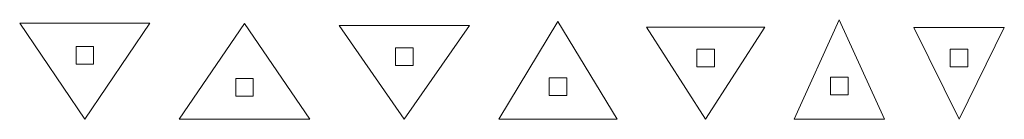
# Model space of a CAD drawing. Header units: millimetres. Extents: x -411 to 341, y -1858 to 167.
# Tile 10 of 14: x -186 to -17, y 45 to 62. Entities that reach past the tile are written whole.
import ezdxf

# ---------------------------------------------------------------- set-up
doc = ezdxf.new("R2010")
doc.units = ezdxf.units.MM
doc.header["$MEASUREMENT"] = 0
doc.layers.add('Layer 1', color=7, linetype='Continuous')

msp = doc.modelspace()

# ---------------------------------------------------------------- linework, layer by layer
at = {"layer": 'Layer 1', "lineweight": 9}
for points, knots in [([(-174.593, 45.1959), (-174.593, 45.1959), (-163.4632, 61.5838), (-163.4632, 61.5838), (-163.4632, 61.5838), (-185.7227, 61.5838), (-185.7227, 61.5838), (-185.7227, 61.5838), (-174.593, 45.1959), (-174.593, 45.1959)], [0, 0, 0, 0, 0.33333333, 0.33333333, 0.33333333, 0.66666667, 0.66666667, 0.66666667, 1, 1, 1, 1]), ([(-158.4432, 45.1959), (-158.4432, 45.1959), (-136.1523, 45.1959), (-136.1523, 45.1959), (-136.1523, 45.1959), (-147.2977, 61.5731), (-147.2977, 61.5731), (-147.2977, 61.5731), (-158.4432, 45.1959), (-158.4432, 45.1959)], [0, 0, 0, 0, 0.33333333, 0.33333333, 0.33333333, 0.66666667, 0.66666667, 0.66666667, 1, 1, 1, 1]), ([(-131.1323, 61.2325), (-131.1323, 61.2325), (-119.9868, 45.1959), (-119.9868, 45.1959), (-119.9868, 45.1959), (-108.8413, 61.2325), (-108.8413, 61.2325), (-108.8413, 61.2325), (-131.1323, 61.2325), (-131.1323, 61.2325)], [0, 0, 0, 0, 0.33333333, 0.33333333, 0.33333333, 0.66666667, 0.66666667, 0.66666667, 1, 1, 1, 1]), ([(-93.7132, 61.9058), (-93.7132, 61.9058), (-103.8213, 45.1959), (-103.8213, 45.1959), (-103.8213, 45.1959), (-83.6051, 45.1959), (-83.6051, 45.1959), (-83.6051, 45.1959), (-93.7132, 61.9058), (-93.7132, 61.9058)], [0, 0, 0, 0, 0.33333333, 0.33333333, 0.33333333, 0.66666667, 0.66666667, 0.66666667, 1, 1, 1, 1]), ([(-78.5851, 60.8932), (-78.5851, 60.8932), (-68.4771, 45.1959), (-68.4771, 45.1959), (-68.4771, 45.1959), (-58.3689, 60.8932), (-58.3689, 60.8932), (-58.3689, 60.8932), (-78.5851, 60.8932), (-78.5851, 60.8932)], [0, 0, 0, 0, 0.33333333, 0.33333333, 0.33333333, 0.66666667, 0.66666667, 0.66666667, 1, 1, 1, 1]), ([(-45.6193, 62.191), (-45.6193, 62.191), (-53.3489, 45.1959), (-53.3489, 45.1959), (-53.3489, 45.1959), (-37.8895, 45.1959), (-37.8895, 45.1959), (-37.8895, 45.1959), (-45.6193, 62.191), (-45.6193, 62.191)], [0, 0, 0, 0, 0.33333333, 0.33333333, 0.33333333, 0.66666667, 0.66666667, 0.66666667, 1, 1, 1, 1]), ([(-25.1397, 45.1959), (-25.1397, 45.1959), (-17.4101, 60.8768), (-17.4101, 60.8768), (-17.4101, 60.8768), (-32.8695, 60.8768), (-32.8695, 60.8768), (-32.8695, 60.8768), (-25.1397, 45.1959), (-25.1397, 45.1959)], [0, 0, 0, 0, 0.33333333, 0.33333333, 0.33333333, 0.66666667, 0.66666667, 0.66666667, 1, 1, 1, 1]), ([(-173.093, 54.6212), (-173.093, 54.6212), (-176.093, 54.6212), (-176.093, 54.6212), (-176.093, 54.6212), (-176.0931, 57.6212), (-176.0931, 57.6212), (-176.0931, 57.6212), (-173.0931, 57.6212), (-173.0931, 57.6212), (-173.0931, 57.6212), (-173.093, 54.6212), (-173.093, 54.6212)], [0, 0, 0, 0, 0.25, 0.25, 0.25, 0.5, 0.5, 0.5, 0.75, 0.75, 0.75, 1, 1, 1, 1]), ([(-118.4869, 57.387), (-118.4869, 57.387), (-118.4869, 54.387), (-118.4869, 54.387), (-118.4869, 54.387), (-121.4869, 54.387), (-121.4869, 54.387), (-121.4869, 54.387), (-121.4869, 57.387), (-121.4869, 57.387), (-121.4869, 57.387), (-118.4869, 57.387), (-118.4869, 57.387)], [0, 0, 0, 0, 0.25, 0.25, 0.25, 0.5, 0.5, 0.5, 0.75, 0.75, 0.75, 1, 1, 1, 1]), ([(-66.9771, 57.1607), (-66.9771, 57.1607), (-66.9772, 54.1607), (-66.9772, 54.1607), (-66.9772, 54.1607), (-69.9772, 54.1607), (-69.9772, 54.1607), (-69.9772, 54.1607), (-69.9771, 57.1607), (-69.9771, 57.1607), (-69.9771, 57.1607), (-66.9771, 57.1607), (-66.9771, 57.1607)], [0, 0, 0, 0, 0.25, 0.25, 0.25, 0.5, 0.5, 0.5, 0.75, 0.75, 0.75, 1, 1, 1, 1]), ([(-26.6398, 57.1498), (-26.6398, 57.1498), (-23.6398, 57.1498), (-23.6398, 57.1498), (-23.6398, 57.1498), (-23.6398, 54.1498), (-23.6398, 54.1498), (-23.6398, 54.1498), (-26.6398, 54.1498), (-26.6398, 54.1498), (-26.6398, 54.1498), (-26.6398, 57.1498), (-26.6398, 57.1498)], [0, 0, 0, 0, 0.25, 0.25, 0.25, 0.5, 0.5, 0.5, 0.75, 0.75, 0.75, 1, 1, 1, 1]), ([(-92.2133, 49.2658), (-92.2133, 49.2658), (-95.2133, 49.2658), (-95.2133, 49.2658), (-95.2133, 49.2658), (-95.2133, 52.2658), (-95.2133, 52.2658), (-95.2133, 52.2658), (-92.2133, 52.2658), (-92.2133, 52.2658), (-92.2133, 52.2658), (-92.2133, 49.2658), (-92.2133, 49.2658)], [0, 0, 0, 0, 0.25, 0.25, 0.25, 0.5, 0.5, 0.5, 0.75, 0.75, 0.75, 1, 1, 1, 1]), ([(-47.1192, 52.3609), (-47.1192, 52.3609), (-44.1192, 52.3609), (-44.1192, 52.3609), (-44.1192, 52.3609), (-44.1192, 49.3609), (-44.1192, 49.3609), (-44.1192, 49.3609), (-47.1192, 49.3609), (-47.1192, 49.3609), (-47.1192, 49.3609), (-47.1192, 52.3609), (-47.1192, 52.3609)], [0, 0, 0, 0, 0.25, 0.25, 0.25, 0.5, 0.5, 0.5, 0.75, 0.75, 0.75, 1, 1, 1, 1]), ([(-148.7976, 52.1551), (-148.7976, 52.1551), (-145.7976, 52.155), (-145.7976, 52.155), (-145.7976, 52.155), (-145.7976, 49.155), (-145.7976, 49.155), (-145.7976, 49.155), (-148.7976, 49.1551), (-148.7976, 49.1551), (-148.7976, 49.1551), (-148.7976, 52.1551), (-148.7976, 52.1551)], [0, 0, 0, 0, 0.25, 0.25, 0.25, 0.5, 0.5, 0.5, 0.75, 0.75, 0.75, 1, 1, 1, 1])]:
    msp.add_open_spline(points, degree=3, knots=knots, dxfattribs=at)

doc.saveas('drawing.dxf')
